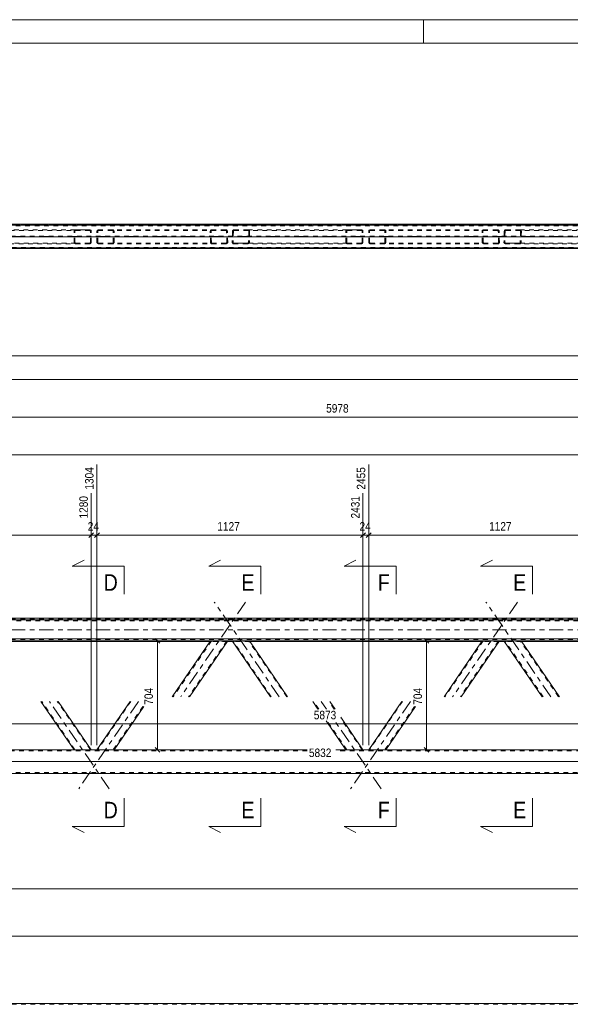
# Model space of a CAD drawing. Header units: millimetres. Extents: x 0 to 914, y 0 to 420.
# Tile 4 of 10: x 198 to 315, y 211 to 420. Entities that reach past the tile are written whole.
import ezdxf

# ---------------------------------------------------------------- set-up
doc = ezdxf.new("R2010")
doc.units = ezdxf.units.MM
for name, pattern in [('XKITLINE00', [0]), ('XKITLINE01', [4, 1, -1, 1, -1]), ('XKITLINE03', [6, 3, -1, 1, -1])]:
    doc.linetypes.add(name, pattern=pattern)
for name, color, linetype, lineweight in [('Arkusz rysunku', 3, 'Continuous', 0), ('Element', 2, 'Continuous', 0), ('Przekrój', 7, 'Continuous', 0), ('Wymiar', 4, 'Continuous', 0)]:
    doc.layers.add(name, color=color, linetype=linetype, lineweight=lineweight)
doc.styles.add('ARIAL', font='ARIAL.TTF')

msp = doc.modelspace()

# ---------------------------------------------------------------- linework, layer by layer
at = {"layer": 'Arkusz rysunku', "linetype": 'XKITLINE00', "lineweight": 0}
for p, q in [((914, 420), (0, 420)), ((284, 415), (284, 420)), ((909, 415), (5, 415))]:
    msp.add_line(p, q, dxfattribs=at)
at = {"layer": 'Element', "linetype": 'XKITLINE00', "lineweight": 0}
for p, q in [((116.58, 376.63), (430.5, 376.63)), ((116.58, 371.64), (714.78, 371.64)), ((116.58, 371.62), (714.78, 371.62)), ((714.78, 371.5), (116.58, 371.5)), ((116.58, 371.48), (714.78, 371.48)), ((116.58, 293.17), (714.78, 293.17)), ((116.58, 292.77), (714.78, 292.77)), ((116.58, 288.78), (714.78, 288.78)), ((408.18, 288.38), (116.58, 288.38)), ((238.78, 288.22), (189.61, 288.22)), ((238.86, 288.33), (230.77, 276.51)), ((242.5, 288.33), (234.41, 276.51)), ((238.86, 288.33), (238.89, 288.34)), ((238.89, 288.34), (238.97, 288.34)), ((238.97, 288.34), (239.09, 288.34)), ((239.09, 288.34), (239.23, 288.34)), ((239.23, 288.34), (242.14, 288.34)), ((242.14, 288.34), (242.28, 288.34)), ((242.28, 288.34), (242.4, 288.34)), ((242.4, 288.34), (242.47, 288.34)), ((243.54, 288.22), (242.42, 288.22)), ((242.47, 288.34), (242.5, 288.33)), ((243.46, 288.33), (243.49, 288.34)), ((251.55, 276.51), (243.46, 288.33)), ((243.49, 288.34), (243.56, 288.34)), ((243.56, 288.34), (243.68, 288.34)), ((243.68, 288.34), (243.82, 288.34)), ((243.82, 288.34), (246.73, 288.34)), ((246.73, 288.34), (246.87, 288.34)), ((246.87, 288.34), (246.99, 288.34)), ((246.99, 288.34), (247.07, 288.34)), ((247.07, 288.34), (247.1, 288.33)), ((255.19, 276.51), (247.1, 288.33)), ((296.35, 288.22), (247.18, 288.22)), ((296.43, 288.33), (288.34, 276.51)), ((300.06, 288.33), (291.97, 276.51)), ((296.43, 288.33), (296.46, 288.34)), ((296.46, 288.34), (296.54, 288.34)), ((296.54, 288.34), (296.66, 288.34)), ((296.66, 288.34), (296.8, 288.34)), ((296.8, 288.34), (299.71, 288.34)), ((299.71, 288.34), (299.84, 288.34)), ((299.84, 288.34), (299.96, 288.34)), ((299.96, 288.34), (300.04, 288.34)), ((301.11, 288.22), (299.98, 288.22)), ((300.04, 288.34), (300.06, 288.33)), ((301.03, 288.33), (301.05, 288.34)), ((309.12, 276.51), (301.03, 288.33)), ((301.05, 288.34), (301.13, 288.34)), ((301.13, 288.34), (301.25, 288.34)), ((301.25, 288.34), (301.39, 288.34)), ((301.39, 288.34), (304.29, 288.34)), ((304.29, 288.34), (304.43, 288.34)), ((304.43, 288.34), (304.55, 288.34)), ((304.55, 288.34), (304.63, 288.34)), ((304.63, 288.34), (304.66, 288.33)), ((312.76, 276.51), (304.66, 288.33)), ((353.91, 288.22), (304.74, 288.22)), ((209.96, 265.26), (202.94, 275.51)), ((213.59, 265.26), (206.58, 275.51)), ((221.82, 275.51), (214.8, 265.26)), ((261.62, 273.88), (260.51, 275.51)), ((265.26, 273.88), (264.14, 275.51)), ((279.38, 275.51), (272.37, 265.26)), ((224.72, 274.44), (218.44, 265.26)), ((282.28, 274.44), (276, 265.26)), ((267.52, 265.26), (263.35, 271.36)), ((271.16, 265.26), (266.44, 272.16)), ((259.35, 265.26), (157.23, 265.26)), ((407.36, 265.26), (265.41, 265.26)), ((149.62, 260.26), (405.3, 260.26)), ((681.73, 211.51), (149.62, 211.51))]:
    msp.add_line(p, q, dxfattribs=at)
at = {"layer": 'Element', "linetype": 'XKITLINE01', "lineweight": 0}
for p, q in [((116.58, 376.62), (430.5, 376.62)), ((430.5, 376.5), (116.58, 376.5)), ((116.58, 376.48), (430.5, 376.48)), ((430.5, 376.49), (149.62, 376.49)), ((149.62, 376.29), (430.5, 376.29)), ((116.58, 374.14), (395.5, 374.14)), ((116.58, 373.98), (395.5, 373.98)), ((186.32, 375.34), (210.32, 375.34)), ((189.23, 375.49), (213.23, 375.49)), ((209.96, 375.19), (209.99, 375.3)), ((209.96, 372.79), (209.96, 375.19)), ((209.99, 375.3), (210.06, 375.4)), ((210.06, 375.4), (210.18, 375.46)), ((210.15, 375.24), (210.14, 375.19)), ((210.14, 372.79), (210.14, 375.19)), ((210.19, 375.29), (210.15, 375.24)), ((210.18, 375.46), (210.32, 375.49)), ((210.25, 375.32), (210.19, 375.29)), ((210.32, 375.34), (210.25, 375.32)), ((210.32, 375.49), (213.23, 375.49)), ((210.32, 375.34), (213.23, 375.34)), ((213.23, 375.49), (213.37, 375.46)), ((213.3, 375.32), (213.23, 375.34)), ((213.36, 375.29), (213.3, 375.32)), ((213.4, 375.24), (213.36, 375.29)), ((213.37, 375.46), (213.49, 375.4)), ((213.41, 375.19), (213.4, 375.24)), ((213.41, 372.79), (213.41, 375.19)), ((213.49, 375.4), (213.57, 375.3)), ((213.57, 375.3), (213.59, 375.19)), ((213.59, 372.79), (213.59, 375.19)), ((214.8, 375.19), (214.83, 375.3)), ((214.8, 372.79), (214.8, 375.19)), ((214.83, 375.3), (214.91, 375.4)), ((214.91, 375.4), (215.03, 375.46)), ((215, 375.24), (214.98, 375.19)), ((214.98, 372.79), (214.98, 375.19)), ((215.04, 375.29), (215, 375.24)), ((215.03, 375.46), (215.16, 375.49)), ((215.09, 375.32), (215.04, 375.29)), ((215.16, 375.34), (215.09, 375.32)), ((242.08, 375.49), (215.16, 375.49)), ((242.08, 375.34), (215.16, 375.34)), ((218.07, 375.49), (218.21, 375.46)), ((218.14, 375.32), (218.07, 375.34)), ((218.2, 375.29), (218.14, 375.32)), ((218.24, 375.24), (218.2, 375.29)), ((218.21, 375.46), (218.33, 375.4)), ((218.25, 375.19), (218.24, 375.24)), ((218.25, 372.79), (218.25, 375.19)), ((218.33, 375.4), (218.41, 375.3)), ((218.41, 375.3), (218.44, 375.19)), ((218.44, 372.79), (218.44, 375.19)), ((238.84, 375.3), (238.81, 375.19)), ((238.86, 372.79), (238.81, 375.19)), ((238.91, 375.4), (238.84, 375.3)), ((239.03, 375.46), (238.91, 375.4)), ((238.99, 375.19), (239, 375.24)), ((239.04, 372.79), (238.99, 375.19)), ((239, 375.24), (239.04, 375.29)), ((239.17, 375.49), (239.03, 375.46)), ((239.04, 375.29), (239.1, 375.32)), ((239.1, 375.32), (239.17, 375.34)), ((242.22, 375.46), (242.08, 375.49)), ((242.08, 375.34), (242.15, 375.32)), ((242.15, 375.32), (242.21, 375.29)), ((242.21, 375.29), (242.25, 375.24)), ((242.33, 375.4), (242.22, 375.46)), ((242.25, 375.24), (242.26, 375.19)), ((242.32, 372.79), (242.26, 375.19)), ((242.42, 375.3), (242.33, 375.4)), ((242.45, 375.19), (242.42, 375.3)), ((242.5, 372.79), (242.45, 375.19)), ((243.51, 375.19), (243.46, 372.79)), ((243.54, 375.3), (243.51, 375.19)), ((243.63, 375.4), (243.54, 375.3)), ((243.74, 375.46), (243.63, 375.4)), ((243.7, 375.19), (243.64, 372.79)), ((243.7, 375.19), (243.71, 375.24)), ((243.71, 375.24), (243.75, 375.29)), ((243.88, 375.49), (243.74, 375.46)), ((243.75, 375.29), (243.81, 375.33)), ((243.81, 375.33), (243.88, 375.34)), ((243.88, 375.49), (246.79, 375.49)), ((243.88, 375.34), (267.89, 375.34)), ((243.88, 375.34), (246.79, 375.34)), ((246.79, 375.49), (270.8, 375.49)), ((246.93, 375.46), (246.79, 375.49)), ((246.79, 375.34), (246.86, 375.33)), ((246.86, 375.33), (246.92, 375.29)), ((246.92, 375.29), (246.96, 375.24)), ((246.97, 375.19), (246.92, 372.79)), ((247.05, 375.4), (246.93, 375.46)), ((246.96, 375.24), (246.97, 375.19)), ((247.12, 375.3), (247.05, 375.4)), ((247.15, 375.19), (247.1, 372.79)), ((247.15, 375.19), (247.12, 375.3)), ((267.52, 375.19), (267.55, 375.3)), ((267.52, 372.79), (267.52, 375.19)), ((267.55, 375.3), (267.63, 375.4)), ((267.63, 375.4), (267.75, 375.46)), ((267.72, 375.24), (267.71, 375.19)), ((267.71, 372.79), (267.71, 375.19)), ((267.76, 375.29), (267.72, 375.24)), ((267.75, 375.46), (267.89, 375.49)), ((267.82, 375.32), (267.76, 375.29)), ((267.89, 375.34), (267.82, 375.32)), ((267.89, 375.49), (270.8, 375.49)), ((267.89, 375.34), (270.8, 375.34)), ((270.8, 375.49), (270.93, 375.46)), ((270.87, 375.32), (270.8, 375.34)), ((270.92, 375.29), (270.87, 375.32)), ((270.96, 375.24), (270.92, 375.29)), ((270.93, 375.46), (271.05, 375.4)), ((270.98, 375.19), (270.96, 375.24)), ((270.98, 372.79), (270.98, 375.19)), ((271.05, 375.4), (271.13, 375.3)), ((271.13, 375.3), (271.16, 375.19)), ((271.16, 372.79), (271.16, 375.19)), ((272.37, 375.19), (272.39, 375.3)), ((272.37, 372.79), (272.37, 375.19)), ((272.39, 375.3), (272.47, 375.4)), ((272.47, 375.4), (272.59, 375.46)), ((272.56, 375.24), (272.55, 375.19)), ((272.55, 372.79), (272.55, 375.19)), ((272.6, 375.29), (272.56, 375.24)), ((272.59, 375.46), (272.73, 375.49)), ((272.66, 375.32), (272.6, 375.29)), ((272.73, 375.34), (272.66, 375.32)), ((299.64, 375.49), (272.73, 375.49)), ((299.64, 375.34), (272.73, 375.34)), ((275.64, 375.49), (275.78, 375.46)), ((275.71, 375.32), (275.64, 375.34)), ((275.77, 375.29), (275.71, 375.32)), ((275.81, 375.24), (275.77, 375.29)), ((275.78, 375.46), (275.9, 375.4)), ((275.82, 375.19), (275.81, 375.24)), ((275.82, 372.79), (275.82, 375.19)), ((275.9, 375.4), (275.97, 375.3)), ((275.97, 375.3), (276, 375.19)), ((276, 372.79), (276, 375.19)), ((296.4, 375.3), (296.38, 375.19)), ((296.43, 372.79), (296.38, 375.19)), ((296.48, 375.4), (296.4, 375.3)), ((296.59, 375.46), (296.48, 375.4)), ((296.56, 375.19), (296.57, 375.24)), ((296.61, 372.79), (296.56, 375.19)), ((296.57, 375.24), (296.61, 375.29)), ((296.73, 375.49), (296.59, 375.46)), ((296.61, 375.29), (296.67, 375.32)), ((296.67, 375.32), (296.74, 375.34)), ((299.78, 375.46), (299.64, 375.49)), ((299.64, 375.34), (299.71, 375.32)), ((299.71, 375.32), (299.77, 375.29)), ((299.77, 375.29), (299.81, 375.24)), ((299.9, 375.4), (299.78, 375.46)), ((299.81, 375.24), (299.83, 375.19)), ((299.88, 372.79), (299.83, 375.19)), ((299.98, 375.3), (299.9, 375.4)), ((300.01, 375.19), (299.98, 375.3)), ((300.06, 372.79), (300.01, 375.19)), ((301.08, 375.19), (301.03, 372.79)), ((301.11, 375.3), (301.08, 375.19)), ((301.19, 375.4), (301.11, 375.3)), ((301.31, 375.46), (301.19, 375.4)), ((301.26, 375.19), (301.21, 372.79)), ((301.26, 375.19), (301.28, 375.24)), ((301.28, 375.24), (301.32, 375.29)), ((301.45, 375.49), (301.31, 375.46)), ((301.32, 375.29), (301.38, 375.33)), ((301.38, 375.33), (301.45, 375.34)), ((301.45, 375.49), (304.36, 375.49)), ((301.45, 375.34), (325.45, 375.34)), ((301.45, 375.34), (304.36, 375.34)), ((304.36, 375.49), (328.36, 375.49)), ((304.5, 375.46), (304.36, 375.49)), ((304.36, 375.34), (304.42, 375.33)), ((304.42, 375.33), (304.48, 375.29)), ((304.48, 375.29), (304.52, 375.24)), ((304.53, 375.19), (304.48, 372.79)), ((304.61, 375.4), (304.5, 375.46)), ((304.52, 375.24), (304.53, 375.19)), ((304.69, 375.3), (304.61, 375.4)), ((304.72, 375.19), (304.66, 372.79)), ((304.72, 375.19), (304.69, 375.3)), ((681.73, 371.69), (149.62, 371.69)), ((681.73, 371.49), (149.62, 371.49)), ((210.32, 372.64), (186.26, 372.64)), ((213.23, 372.49), (189.16, 372.49)), ((209.99, 372.67), (209.96, 372.79)), ((210.06, 372.57), (209.99, 372.67)), ((210.18, 372.51), (210.06, 372.57)), ((210.14, 372.79), (210.15, 372.73)), ((210.15, 372.73), (210.19, 372.68)), ((210.32, 372.49), (210.18, 372.51)), ((210.19, 372.68), (210.25, 372.65)), ((210.25, 372.65), (210.32, 372.64)), ((213.23, 372.64), (210.32, 372.64)), ((210.32, 372.49), (213.23, 372.49)), ((213.23, 372.64), (213.3, 372.65)), ((213.37, 372.51), (213.23, 372.49)), ((213.3, 372.65), (213.36, 372.68)), ((213.36, 372.68), (213.4, 372.73)), ((213.49, 372.57), (213.37, 372.51)), ((213.4, 372.73), (213.41, 372.79)), ((213.57, 372.67), (213.49, 372.57)), ((213.59, 372.79), (213.57, 372.67)), ((214.83, 372.67), (214.8, 372.79)), ((214.91, 372.57), (214.83, 372.67)), ((215.03, 372.51), (214.91, 372.57)), ((214.98, 372.79), (215, 372.73)), ((215, 372.73), (215.04, 372.68)), ((215.16, 372.49), (215.03, 372.51)), ((215.04, 372.68), (215.09, 372.65)), ((215.09, 372.65), (215.16, 372.64)), ((242.14, 372.64), (215.16, 372.64)), ((242.14, 372.49), (215.16, 372.49)), ((218.07, 372.64), (218.14, 372.65)), ((218.21, 372.51), (218.07, 372.49)), ((218.14, 372.65), (218.2, 372.68)), ((218.2, 372.68), (218.24, 372.73)), ((218.33, 372.57), (218.21, 372.51)), ((218.24, 372.73), (218.25, 372.79)), ((218.41, 372.67), (218.33, 372.57)), ((218.44, 372.79), (218.41, 372.67)), ((238.86, 372.79), (238.89, 372.67)), ((238.89, 372.67), (238.97, 372.57)), ((238.97, 372.57), (239.09, 372.51)), ((239.06, 372.73), (239.04, 372.79)), ((239.1, 372.68), (239.06, 372.73)), ((239.09, 372.51), (239.23, 372.49)), ((239.16, 372.65), (239.1, 372.68)), ((239.23, 372.64), (239.16, 372.65)), ((242.21, 372.65), (242.14, 372.64)), ((242.14, 372.49), (242.28, 372.51)), ((242.26, 372.68), (242.21, 372.65)), ((242.3, 372.73), (242.26, 372.68)), ((242.28, 372.51), (242.4, 372.57)), ((242.32, 372.79), (242.3, 372.73)), ((242.4, 372.57), (242.47, 372.67)), ((242.47, 372.67), (242.5, 372.79)), ((243.46, 372.79), (243.49, 372.67)), ((243.49, 372.67), (243.56, 372.57)), ((243.56, 372.57), (243.68, 372.51)), ((243.66, 372.73), (243.64, 372.79)), ((243.7, 372.68), (243.66, 372.73)), ((243.68, 372.51), (243.82, 372.49)), ((243.75, 372.65), (243.7, 372.68)), ((243.82, 372.64), (243.75, 372.65)), ((267.89, 372.64), (243.82, 372.64)), ((243.82, 372.64), (246.73, 372.64)), ((246.73, 372.49), (243.82, 372.49)), ((246.8, 372.65), (246.73, 372.64)), ((246.73, 372.49), (246.87, 372.51)), ((270.8, 372.49), (246.73, 372.49)), ((246.86, 372.68), (246.8, 372.65)), ((246.9, 372.73), (246.86, 372.68)), ((246.87, 372.51), (246.99, 372.57)), ((246.92, 372.79), (246.9, 372.73)), ((246.99, 372.57), (247.07, 372.67)), ((247.07, 372.67), (247.1, 372.79)), ((267.55, 372.67), (267.52, 372.79)), ((267.63, 372.57), (267.55, 372.67)), ((267.75, 372.51), (267.63, 372.57)), ((267.71, 372.79), (267.72, 372.73)), ((267.72, 372.73), (267.76, 372.68)), ((267.89, 372.49), (267.75, 372.51)), ((267.76, 372.68), (267.82, 372.65)), ((267.82, 372.65), (267.89, 372.64)), ((270.8, 372.64), (267.89, 372.64)), ((267.89, 372.49), (270.8, 372.49)), ((270.8, 372.64), (270.87, 372.65)), ((270.93, 372.51), (270.8, 372.49)), ((270.87, 372.65), (270.92, 372.68)), ((270.92, 372.68), (270.96, 372.73)), ((271.05, 372.57), (270.93, 372.51)), ((270.96, 372.73), (270.98, 372.79)), ((271.13, 372.67), (271.05, 372.57)), ((271.16, 372.79), (271.13, 372.67)), ((272.39, 372.67), (272.37, 372.79)), ((272.47, 372.57), (272.39, 372.67)), ((272.59, 372.51), (272.47, 372.57)), ((272.55, 372.79), (272.56, 372.73)), ((272.56, 372.73), (272.6, 372.68)), ((272.73, 372.49), (272.59, 372.51)), ((272.6, 372.68), (272.66, 372.65)), ((272.66, 372.65), (272.73, 372.64)), ((299.7, 372.64), (272.73, 372.64)), ((299.71, 372.49), (272.73, 372.49)), ((275.64, 372.64), (275.71, 372.65)), ((275.78, 372.51), (275.64, 372.49)), ((275.71, 372.65), (275.77, 372.68)), ((275.77, 372.68), (275.81, 372.73)), ((275.9, 372.57), (275.78, 372.51)), ((275.81, 372.73), (275.82, 372.79)), ((275.97, 372.67), (275.9, 372.57)), ((276, 372.79), (275.97, 372.67)), ((296.43, 372.79), (296.46, 372.67)), ((296.46, 372.67), (296.54, 372.57)), ((296.54, 372.57), (296.66, 372.51)), ((296.63, 372.73), (296.61, 372.79)), ((296.67, 372.68), (296.63, 372.73)), ((296.66, 372.51), (296.8, 372.49)), ((296.73, 372.65), (296.67, 372.68)), ((296.79, 372.64), (296.73, 372.65)), ((299.77, 372.65), (299.7, 372.64)), ((299.71, 372.49), (299.84, 372.51)), ((299.83, 372.68), (299.77, 372.65)), ((299.87, 372.73), (299.83, 372.68)), ((299.84, 372.51), (299.96, 372.57)), ((299.88, 372.79), (299.87, 372.73)), ((299.96, 372.57), (300.04, 372.67)), ((300.04, 372.67), (300.06, 372.79)), ((301.03, 372.79), (301.05, 372.67)), ((301.05, 372.67), (301.13, 372.57)), ((301.13, 372.57), (301.25, 372.51)), ((301.22, 372.73), (301.21, 372.79)), ((301.26, 372.68), (301.22, 372.73)), ((301.25, 372.51), (301.39, 372.49)), ((301.32, 372.65), (301.26, 372.68)), ((301.39, 372.64), (301.32, 372.65)), ((325.45, 372.64), (301.39, 372.64)), ((301.39, 372.64), (304.3, 372.64)), ((304.29, 372.49), (301.39, 372.49)), ((304.29, 372.49), (304.43, 372.51)), ((328.36, 372.49), (304.29, 372.49)), ((304.37, 372.65), (304.3, 372.64)), ((304.43, 372.68), (304.37, 372.65)), ((304.47, 372.73), (304.43, 372.68)), ((304.43, 372.51), (304.55, 372.57)), ((304.48, 372.79), (304.47, 372.73)), ((304.55, 372.57), (304.63, 372.67)), ((304.63, 372.67), (304.66, 372.79)), ((116.58, 293.02), (714.78, 293.02)), ((714.78, 292.67), (116.58, 292.67)), ((714.78, 292.62), (116.58, 292.62)), ((116.58, 288.72), (714.78, 288.72)), ((116.58, 288.62), (714.78, 288.62)), ((239.04, 288.33), (230.95, 276.51)), ((242.32, 288.33), (234.22, 276.51)), ((242.42, 288.22), (238.78, 288.22)), ((238.84, 288.26), (238.81, 288.26)), ((238.91, 288.25), (238.84, 288.26)), ((239.03, 288.25), (238.91, 288.25)), ((238.99, 288.26), (239, 288.26)), ((239, 288.26), (239.03, 288.26)), ((239.03, 288.26), (239.04, 288.26)), ((239.17, 288.25), (239.03, 288.25)), ((239.04, 288.33), (239.06, 288.34)), ((239.04, 288.26), (239.1, 288.25)), ((239.06, 288.34), (239.09, 288.34)), ((239.09, 288.34), (239.1, 288.34)), ((239.16, 288.34), (239.1, 288.34)), ((239.1, 288.25), (239.17, 288.25)), ((239.23, 288.34), (239.16, 288.34)), ((239.17, 288.25), (242.08, 288.25)), ((239.17, 288.25), (242.08, 288.25)), ((239.23, 288.34), (242.14, 288.34)), ((242.08, 288.25), (242.15, 288.25)), ((242.22, 288.25), (242.08, 288.25)), ((242.21, 288.34), (242.14, 288.34)), ((242.15, 288.25), (242.21, 288.26)), ((242.26, 288.34), (242.21, 288.34)), ((242.21, 288.26), (242.22, 288.26)), ((242.22, 288.26), (242.25, 288.26)), ((242.22, 288.25), (242.26, 288.25)), ((242.25, 288.26), (242.26, 288.26)), ((242.26, 288.34), (242.27, 288.34)), ((242.26, 288.25), (242.33, 288.25)), ((242.27, 288.34), (242.3, 288.34)), ((242.3, 288.34), (242.32, 288.33)), ((242.42, 288.26), (242.33, 288.25)), ((242.45, 288.26), (242.42, 288.26)), ((243.46, 288.33), (243.51, 288.26)), ((243.54, 288.26), (243.51, 288.26)), ((243.63, 288.25), (243.54, 288.26)), ((247.18, 288.22), (243.54, 288.22)), ((243.74, 288.25), (243.63, 288.25)), ((243.64, 288.33), (243.66, 288.34)), ((243.7, 288.26), (243.64, 288.33)), ((243.66, 288.34), (243.69, 288.34)), ((243.69, 288.34), (243.7, 288.34)), ((243.75, 288.34), (243.7, 288.34)), ((251.74, 276.51), (243.7, 288.26)), ((243.7, 288.26), (243.71, 288.26)), ((243.71, 288.26), (243.74, 288.26)), ((243.74, 288.26), (243.75, 288.26)), ((243.88, 288.25), (243.74, 288.25)), ((243.82, 288.34), (243.75, 288.34)), ((243.75, 288.26), (243.81, 288.25)), ((243.81, 288.25), (243.88, 288.25)), ((243.82, 288.34), (246.73, 288.34)), ((243.88, 288.25), (246.79, 288.25)), ((243.88, 288.25), (246.79, 288.25)), ((246.8, 288.34), (246.73, 288.34)), ((246.79, 288.25), (246.86, 288.25)), ((246.93, 288.25), (246.79, 288.25)), ((246.86, 288.34), (246.8, 288.34)), ((246.86, 288.34), (246.87, 288.34)), ((246.86, 288.25), (246.92, 288.26)), ((246.87, 288.34), (246.9, 288.34)), ((246.9, 288.34), (246.92, 288.33)), ((246.97, 288.26), (246.92, 288.33)), ((246.92, 288.26), (246.93, 288.26)), ((246.93, 288.26), (246.96, 288.26)), ((246.93, 288.25), (246.97, 288.25)), ((246.96, 288.26), (246.97, 288.26)), ((255.01, 276.51), (246.97, 288.26)), ((246.97, 288.25), (247.05, 288.25)), ((247.12, 288.26), (247.05, 288.25)), ((247.1, 288.33), (247.15, 288.26)), ((247.15, 288.26), (247.12, 288.26)), ((296.61, 288.33), (288.52, 276.51)), ((299.88, 288.33), (291.79, 276.51)), ((299.98, 288.22), (296.35, 288.22)), ((296.4, 288.26), (296.38, 288.26)), ((296.48, 288.25), (296.4, 288.26)), ((296.59, 288.25), (296.48, 288.25)), ((296.56, 288.26), (296.57, 288.26)), ((296.57, 288.26), (296.6, 288.26)), ((296.73, 288.25), (296.59, 288.25)), ((296.6, 288.26), (296.61, 288.26)), ((296.61, 288.33), (296.63, 288.34)), ((296.61, 288.26), (296.67, 288.25)), ((296.63, 288.34), (296.65, 288.34)), ((296.65, 288.34), (296.67, 288.34)), ((296.73, 288.34), (296.67, 288.34)), ((296.67, 288.25), (296.74, 288.25)), ((296.79, 288.34), (296.73, 288.34)), ((296.73, 288.25), (299.64, 288.25)), ((296.74, 288.25), (299.64, 288.25)), ((296.79, 288.34), (299.7, 288.34)), ((299.64, 288.25), (299.71, 288.25)), ((299.78, 288.25), (299.64, 288.25)), ((299.77, 288.34), (299.7, 288.34)), ((299.71, 288.25), (299.77, 288.26)), ((299.83, 288.34), (299.77, 288.34)), ((299.77, 288.26), (299.79, 288.26)), ((299.78, 288.25), (299.82, 288.25)), ((299.79, 288.26), (299.81, 288.26)), ((299.81, 288.26), (299.83, 288.26)), ((299.82, 288.25), (299.9, 288.25)), ((299.83, 288.34), (299.84, 288.34)), ((299.84, 288.34), (299.87, 288.34)), ((299.87, 288.34), (299.88, 288.33)), ((299.98, 288.26), (299.9, 288.25)), ((300.01, 288.26), (299.98, 288.26)), ((301.03, 288.33), (301.08, 288.26)), ((301.11, 288.26), (301.08, 288.26)), ((301.19, 288.25), (301.11, 288.26)), ((304.74, 288.22), (301.11, 288.22)), ((301.31, 288.25), (301.19, 288.25)), ((301.21, 288.33), (301.22, 288.34)), ((301.26, 288.26), (301.21, 288.33)), ((301.22, 288.34), (301.25, 288.34)), ((301.25, 288.34), (301.26, 288.34)), ((301.32, 288.34), (301.26, 288.34)), ((309.3, 276.51), (301.26, 288.26)), ((301.26, 288.26), (301.28, 288.26)), ((301.28, 288.26), (301.31, 288.26)), ((301.31, 288.26), (301.32, 288.26)), ((301.45, 288.25), (301.31, 288.25)), ((301.39, 288.34), (301.32, 288.34)), ((301.32, 288.26), (301.38, 288.25)), ((301.38, 288.25), (301.45, 288.25)), ((301.39, 288.34), (304.3, 288.34)), ((301.45, 288.25), (304.36, 288.25)), ((301.45, 288.25), (304.36, 288.25)), ((304.37, 288.34), (304.3, 288.34)), ((304.36, 288.25), (304.42, 288.25)), ((304.5, 288.25), (304.36, 288.25)), ((304.43, 288.34), (304.37, 288.34)), ((304.42, 288.25), (304.48, 288.26)), ((304.43, 288.34), (304.44, 288.34)), ((304.44, 288.34), (304.47, 288.34)), ((304.47, 288.34), (304.48, 288.33)), ((304.53, 288.26), (304.48, 288.33)), ((304.48, 288.26), (304.49, 288.26)), ((304.49, 288.26), (304.52, 288.26)), ((304.5, 288.25), (304.54, 288.25)), ((304.52, 288.26), (304.53, 288.26)), ((312.57, 276.51), (304.53, 288.26)), ((304.54, 288.25), (304.61, 288.25)), ((304.69, 288.26), (304.61, 288.25)), ((304.66, 288.33), (304.72, 288.26)), ((304.72, 288.26), (304.69, 288.26)), ((210.14, 265.26), (203.13, 275.51)), ((213.41, 265.26), (206.4, 275.51)), ((222, 275.51), (214.98, 265.26)), ((261.81, 273.88), (260.69, 275.51)), ((265.08, 273.88), (263.96, 275.51)), ((279.56, 275.51), (272.55, 265.26)), ((224.54, 274.44), (218.25, 265.26)), ((282.1, 274.44), (275.82, 265.26)), ((267.71, 265.26), (263.53, 271.36)), ((270.98, 265.26), (266.44, 271.9)), ((259.35, 265.06), (149.62, 265.06)), ((213.59, 265.26), (209.96, 265.26)), ((218.44, 265.26), (214.8, 265.26)), ((407.36, 265.06), (265.41, 265.06)), ((271.16, 265.26), (267.52, 265.26)), ((276, 265.26), (272.37, 265.26)), ((149.62, 260.46), (405.3, 260.46)), ((681.73, 211.31), (149.62, 211.31))]:
    msp.add_line(p, q, dxfattribs=at)
at = {"layer": 'Element', "linetype": 'XKITLINE03', "lineweight": 0}
for p, q in [((106.58, 374.06), (395.5, 374.06)), ((139.62, 373.99), (395.5, 373.99)), ((217.42, 373.99), (182.09, 373.99)), ((246.3, 373.99), (210.97, 373.99)), ((274.99, 373.99), (239.66, 373.99)), ((303.87, 373.99), (268.54, 373.99)), ((332.55, 373.99), (297.22, 373.99)), ((246.3, 296.55), (232.59, 276.51)), ((253.37, 276.51), (239.66, 296.55)), ((303.87, 296.55), (290.15, 276.51)), ((310.94, 276.51), (297.22, 296.55)), ((106.58, 290.7), (724.78, 290.7)), ((217.42, 257.01), (204.76, 275.51)), ((223.63, 275.51), (210.97, 257.01)), ((263.44, 273.88), (262.33, 275.51)), ((281.2, 275.51), (268.54, 257.01)), ((274.99, 257.01), (265.17, 271.36)), ((139.62, 262.76), (411.8, 262.76))]:
    msp.add_line(p, q, dxfattribs=at)
at = {"layer": 'Przekrój', "linetype": 'XKITLINE00', "lineweight": 0}
for p, q in [((209.59, 304.21), (212.09, 305.46)), ((238.5, 304.21), (241, 305.46)), ((267.16, 304.21), (269.66, 305.46)), ((296.07, 304.21), (298.57, 305.46)), ((214.59, 304.21), (209.59, 304.21)), ((220.59, 304.21), (214.59, 304.21)), ((220.59, 304.21), (220.59, 298.21)), ((243.5, 304.21), (238.5, 304.21)), ((249.5, 304.21), (243.5, 304.21)), ((249.5, 304.21), (249.5, 298.21)), ((272.16, 304.21), (267.16, 304.21)), ((278.16, 304.21), (272.16, 304.21)), ((278.16, 304.21), (278.16, 298.21)), ((301.07, 304.21), (296.07, 304.21)), ((307.07, 304.21), (301.07, 304.21)), ((307.07, 304.21), (307.07, 298.21)), ((220.59, 248.98), (220.59, 254.98)), ((249.5, 248.98), (249.5, 254.98)), ((278.16, 248.98), (278.16, 254.98)), ((307.07, 248.98), (307.07, 254.98)), ((209.59, 248.98), (212.09, 247.73)), ((214.59, 248.98), (209.59, 248.98)), ((220.59, 248.98), (214.59, 248.98)), ((238.5, 248.98), (241, 247.73)), ((243.5, 248.98), (238.5, 248.98)), ((249.5, 248.98), (243.5, 248.98)), ((267.16, 248.98), (269.66, 247.73)), ((272.16, 248.98), (267.16, 248.98)), ((278.16, 248.98), (272.16, 248.98)), ((296.07, 248.98), (298.57, 247.73)), ((301.07, 248.98), (296.07, 248.98)), ((307.07, 248.98), (301.07, 248.98))]:
    msp.add_line(p, q, dxfattribs=at)
at = {"layer": 'Wymiar', "linetype": 'XKITLINE00', "lineweight": 0}
for p, q in [((149.62, 348.76), (681.73, 348.76)), ((121.18, 343.76), (714.78, 343.76)), ((116.58, 335.76), (415.48, 335.76)), ((149.62, 327.76), (710.18, 327.76)), ((214.8, 266.26), (214.8, 325.74)), ((214.8, 313.88), (214.8, 325.74)), ((272.37, 266.26), (272.37, 325.74)), ((272.37, 313.88), (272.37, 325.74)), ((213.59, 313.88), (213.59, 319.62)), ((213.59, 266.26), (213.59, 319.62)), ((271.16, 266.26), (271.16, 319.62)), ((271.16, 313.88), (271.16, 319.62)), ((214.1, 311.27), (213.08, 310.25)), ((214.1, 311.27), (213.08, 310.25)), ((213.59, 266.26), (213.59, 311.36)), ((215.31, 311.27), (214.29, 310.25)), ((215.31, 311.27), (214.29, 310.25)), ((214.8, 266.26), (214.8, 311.36)), ((271.67, 311.27), (270.65, 310.25)), ((271.67, 311.27), (270.65, 310.25)), ((271.16, 266.26), (271.16, 311.36)), ((272.88, 311.27), (271.86, 310.25)), ((272.88, 311.27), (271.86, 310.25)), ((272.37, 266.26), (272.37, 311.36)), ((157.23, 310.76), (213.59, 310.76)), ((213.59, 310.76), (214.8, 310.76)), ((214.8, 310.76), (271.16, 310.76)), ((271.16, 310.76), (272.37, 310.76)), ((272.37, 310.76), (328.73, 310.76)), ((246.09, 288.34), (225.76, 288.34)), ((227.11, 288.85), (228.13, 287.83)), ((227.62, 265.26), (227.62, 288.34)), ((303.66, 288.34), (282.76, 288.34)), ((284.11, 288.85), (285.13, 287.83)), ((284.62, 265.26), (284.62, 288.34)), ((116.58, 270.76), (410.24, 270.76)), ((237.87, 265.26), (225.76, 265.26)), ((227.11, 265.77), (228.13, 264.75)), ((295.43, 265.26), (282.76, 265.26)), ((284.11, 265.77), (285.13, 264.75)), ((116.58, 262.76), (408.18, 262.76)), ((149.62, 235.76), (683.78, 235.76)), ((116.18, 225.76), (715.18, 225.76))]:
    msp.add_line(p, q, dxfattribs=at)

# ---------------------------------------------------------------- texts
at = {"layer": 'Przekrój', "style": 'ARIAL', "width": 0.85}
for s, p in [('D', (216.22, 298.96)), ('E', (245.39, 298.96)), ('F', (274.31, 298.96)), ('E', (302.96, 298.96)), ('D', (216.22, 250.73)), ('E', (245.39, 250.73)), ('F', (274.31, 250.73)), ('E', (302.96, 250.73))]:
    msp.add_text(s, height=3.5, dxfattribs=at).set_placement(p)
at = {"layer": 'Wymiar', "style": 'ARIAL', "width": 0.85}
for s, p in [('5978', (263.36, 336.72)), ('24', (212.86, 311.72)), ('1127', (240.31, 311.72)), ('24', (270.43, 311.72)), ('1127', (297.88, 311.72)), ('5873', (260.74, 271.72)), ('5832', (259.71, 263.72))]:
    msp.add_text(s, height=1.8, dxfattribs=at).set_placement(p)
for s, p in [('1304', (214.08, 320.4)), ('2455', (271.65, 320.4)), ('1280', (212.87, 314.28)), ('2431', (270.44, 314.28)), ('704', (226.66, 274.8)), ('704', (283.66, 274.8))]:
    msp.add_text(s, height=1.8, rotation=90.0002, dxfattribs=at).set_placement(p)

doc.saveas('drawing.dxf')
